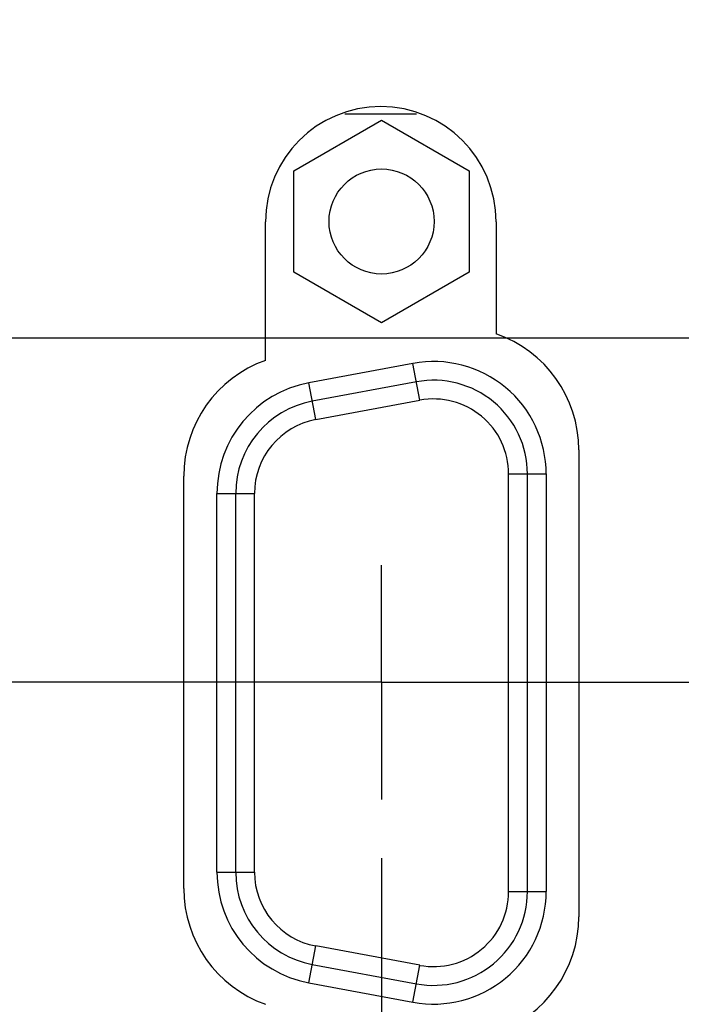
# Model space of a CAD drawing. Header units: inches. Extents: x 0 to 34, y 0 to 22.
# Tile 12 of 68: x 7.6 to 8.3, y 15.5 to 16.5. Entities that reach past the tile are written whole.
import ezdxf

# ---------------------------------------------------------------- set-up
doc = ezdxf.new("R2010")
doc.units = ezdxf.units.IN
doc.header["$LTSCALE"] = 1.87
doc.header["$MEASUREMENT"] = 0
doc.linetypes.add('CENTER', pattern=[0.6, 0.375, -0.075, 0.075, -0.075])
doc.layers.get('0').update_dxf_attribs({"linetype": 'CONTINUOUS'})
doc.layers.add('DEFAULT_1', color=7, linetype='CENTER')
doc.layers.add('DIMENSIONS', color=7, linetype='CONTINUOUS')
doc.styles.get("Standard").update_dxf_attribs({"font": 'txt', "width": 0.8})
doc.dimstyles.new('DIMSTYLE_1', dxfattribs={"dimtxt": 0.125, "dimasz": 0.18, "dimexe": 0.18, "dimexo": 0.0625, "dimgap": 0.09, "dimtad": 0, "dimtih": 1, "dimtoh": 1, "dimzin": 4, "dimdsep": 46, "dimtxsty": 'STANDARD', "dimblk": '_FILLED', "dimblk1": '_FILLED', "dimblk2": '_FILLED', "dimcen": 0.09, "dimadec": 0, "dimazin": 0, "dimtp": 0.01, "dimtm": 0.01, "dimtfac": 1, "dimtofl": 0, "dimtmove": 0, "dimatfit": 3, "dimldrblk": '_FILLED', "dimfxl": 1, "dimtolj": 1, "dimtzin": 4, "dimarcsym": 0})

# ---------------------------------------------------------------- blocks, each defined once
blk = doc.blocks.new('*D16')
at = {"layer": 'DIMENSIONS', "color": 2, "linetype": 'CONTINUOUS'}
for p, q in [((6.8272, 16.1766), (6.5247, 16.0071)), ((9.4977, 16.1766), (6.8272, 16.1766)), ((6.5247, 16.0071), (5.3248, 16.0071))]:
    blk.add_line(p, q, dxfattribs=at)
at = {"layer": 'DIMENSIONS', "color": 2, "linetype": 'CONTINUOUS', "insert": (5.2623, 16.0696), "char_height": 0.125, "width": 1.125, "attachment_point": 3, "line_spacing_factor": 0.9}
blk.add_mtext('1.40{\\Ftxt.shx;\\W1.000000;\\H0.125000; }[35.4]', dxfattribs=at)
blk = doc.blocks.new('_FILLED')
at = {"color": 0, "linetype": 'BYBLOCK'}
blk.add_solid([(0, 0), (-1, 0.1736), (-1, -0.1736)], dxfattribs=at)
blk = doc.blocks.new('*D19')
at = {"layer": 'DIMENSIONS', "color": 2, "linetype": 'CONTINUOUS'}
blk.add_line((9.3187, 17.0056), (5.3248, 17.0056), dxfattribs=at)
at = {"layer": 'DIMENSIONS', "color": 2, "linetype": 'CONTINUOUS', "insert": (5.2623, 17.0681), "char_height": 0.125, "width": 1.125, "attachment_point": 3, "line_spacing_factor": 0.9}
blk.add_mtext('2.22{\\Ftxt.shx;\\W1.000000;\\H0.125000; }[56.5]', dxfattribs=at)
blk = doc.blocks.new('*D21')
at = {"layer": 'DIMENSIONS', "color": 2, "linetype": 'CONTINUOUS'}
blk.add_line((10.1887, 18.0266), (5.3248, 18.0266), dxfattribs=at)
at = {"layer": 'DIMENSIONS', "color": 2, "linetype": 'CONTINUOUS', "insert": (5.2623, 18.0891), "char_height": 0.125, "width": 1.125, "attachment_point": 3, "line_spacing_factor": 0.9}
blk.add_mtext('3.25{\\Ftxt.shx;\\W1.000000;\\H0.125000; }[82.4]', dxfattribs=at)
blk = doc.blocks.new('*D33')
at = {"layer": 'DIMENSIONS', "color": 2, "linetype": 'CONTINUOUS'}
blk.add_line((7.9853, 15.622), (7.9853, 14.0749), dxfattribs=at)
at = {"layer": 'DIMENSIONS', "color": 2, "linetype": 'CONTINUOUS', "insert": (7.9228, 14.0124), "char_height": 0.125, "width": 1.125, "attachment_point": 3, "rotation": 90, "line_spacing_factor": 0.9}
blk.add_mtext('1.97{\\Ftxt.shx;\\W1.000000;\\H0.125000; }[50.1]', dxfattribs=at)
blk = doc.blocks.new('*D34')
at = {"layer": 'DIMENSIONS', "color": 2, "linetype": 'CONTINUOUS'}
blk.add_line((8.7553, 15.622), (8.7553, 14.0749), dxfattribs=at)
at = {"layer": 'DIMENSIONS', "color": 2, "linetype": 'CONTINUOUS', "insert": (8.6928, 14.0124), "char_height": 0.125, "width": 1.125, "attachment_point": 3, "rotation": 90, "line_spacing_factor": 0.9}
blk.add_mtext('2.74{\\Ftxt.shx;\\W1.000000;\\H0.125000; }[69.7]', dxfattribs=at)
blk = doc.blocks.new('*D43')
at = {"layer": 'DIMENSIONS', "color": 2, "linetype": 'CONTINUOUS'}
blk.add_line((19.0763, 15.455), (19.0763, 14.0749), dxfattribs=at)
at = {"layer": 'DIMENSIONS', "color": 2, "linetype": 'CONTINUOUS', "insert": (19.0138, 14.0124), "char_height": 0.125, "width": 1.325, "attachment_point": 3, "rotation": 90, "line_spacing_factor": 0.9}
blk.add_mtext('13.06{\\Ftxt.shx;\\W1.000000;\\H0.125000; }[331.8]', dxfattribs=at)
blk = doc.blocks.new('*D44')
at = {"layer": 'DIMENSIONS', "color": 2, "linetype": 'CONTINUOUS'}
blk.add_line((20.1763, 15.455), (20.1763, 14.0749), dxfattribs=at)
at = {"layer": 'DIMENSIONS', "color": 2, "linetype": 'CONTINUOUS', "insert": (20.1138, 14.0124), "char_height": 0.125, "width": 1.325, "attachment_point": 3, "rotation": 90, "line_spacing_factor": 0.9}
blk.add_mtext('14.16{\\Ftxt.shx;\\W1.000000;\\H0.125000; }[359.8]', dxfattribs=at)

msp = doc.modelspace()

# ---------------------------------------------------------------- linework, layer by layer
at = {"color": 7, "linetype": 'CONTINUOUS'}
for p, q in [((8.0228, 16.4156), (7.9464, 16.4156)), ((7.8919, 16.3551), (7.9854, 16.4091)), ((7.9854, 16.4091), (8.0789, 16.3551)), ((7.8919, 16.2471), (7.8919, 16.3551)), ((8.0789, 16.3551), (8.0789, 16.2471)), ((7.8616, 16.153), (7.8616, 16.3006)), ((8.1076, 16.3006), (8.1076, 16.1813)), ((7.9854, 16.1931), (7.8919, 16.2471)), ((8.0789, 16.2471), (7.9854, 16.1931)), ((8.0189, 16.1498), (7.9079, 16.1291)), ((8.0262, 16.1104), (8.0189, 16.1498)), ((8.0226, 16.1301), (7.9116, 16.1094)), ((7.9152, 16.0898), (7.9079, 16.1291)), ((7.9152, 16.0898), (8.0262, 16.1104)), ((8.1956, 16.0576), (8.1956, 15.5596)), ((7.7746, 15.5896), (7.7746, 16.0296)), ((8.1209, 15.5864), (8.1209, 16.0318)), ((8.1209, 16.0318), (8.1609, 16.0318)), ((8.1409, 15.5864), (8.1409, 16.0318)), ((8.1609, 16.0318), (8.1609, 15.5864)), ((7.8099, 15.6071), (7.8099, 16.0111)), ((7.8099, 16.0111), (7.8499, 16.0111)), ((7.8299, 15.6071), (7.8299, 16.0111)), ((7.8499, 15.6071), (7.8499, 16.0111)), ((7.8099, 15.6071), (7.8499, 15.6071)), ((8.1209, 15.5864), (8.1609, 15.5864)), ((7.9079, 15.4891), (7.9152, 15.5284)), ((8.0262, 15.5078), (7.9152, 15.5284)), ((7.9116, 15.5088), (8.0226, 15.4881)), ((8.0189, 15.4684), (8.0262, 15.5078)), ((7.9079, 15.4891), (8.0189, 15.4684))]:
    msp.add_line(p, q, dxfattribs=at)
msp.add_circle((7.9854, 16.3011), 0.056, dxfattribs=at)
for centre, radius, start, end in [((7.9846, 16.3006), 0.123, 0, 180), ((8.0646, 16.0576), 0.131, 0, 70.8378), ((7.9056, 16.0296), 0.131, 109.6259, 180), ((8.0409, 16.0318), 0.12, 0, 100.5475), ((8.0409, 16.0318), 0.1, 0, 100.5475), ((7.9299, 16.0111), 0.12, 100.5475, 180), ((7.9299, 16.0111), 0.1, 100.5475, 180), ((8.0409, 16.0318), 0.08, 0, 100.5475), ((7.9299, 16.0111), 0.08, 100.5475, 180), ((7.9299, 15.6071), 0.12, 180, 259.4525), ((7.9299, 15.6071), 0.1, 180, 259.4525), ((7.9299, 15.6071), 0.08, 180, 259.4525), ((7.9056, 15.5896), 0.131, 180, 250.3741), ((8.0409, 15.5864), 0.12, 259.4525, 360), ((8.0409, 15.5864), 0.1, 259.4525, 360), ((8.0409, 15.5864), 0.08, 259.4525, 360), ((8.0646, 15.5596), 0.131, 289.1622, 360)]:
    msp.add_arc(centre, radius, start, end, dxfattribs=at)
at = {"layer": 'DEFAULT_1', "color": 7, "linetype": 'CENTER'}
for q in [(7.9853, 15.9347), (7.1407, 15.8096), (7.9853, 15.6845), (8.6302, 15.8096)]:
    msp.add_line((7.9853, 15.8096), q, dxfattribs=at)

# ---------------------------------------------------------------- dimensions: what is measured, and where the dimension line sits
at = {"layer": 'DIMENSIONS', "color": 2, "linetype": 'CONTINUOUS'}
for feature_location, offset, dtype, origin, picture, middle in [((10.18868, 18.02663), (-4.8639, 0), 0, (10.25118, 14.78155), '*D21', (4.44978, 18.02663)), ((9.3187, 17.0056), (-3.9939, 0), 0, (9.3812, 14.7816), '*D19', (4.4498, 17.0056)), ((9.49768, 16.17663), (-4.1729, -0.16952), 0, (9.56018, 14.78155), '*D16', (4.44978, 16.00712)), ((7.9853, 15.622), (0, -1.5471), 1, (6.0123, 15.6845), '*D33', (8.0973, 13.2264)), ((8.7553, 15.622), (0, -1.5471), 1, (6.0123, 15.6845), '*D34', (8.8673, 13.2264)), ((19.0763, 15.455), (0, -1.3802), 1, (6.0123, 15.5175), '*D43', (19.2107, 13.0817)), ((20.1763, 15.455), (0, -1.3802), 1, (6.0123, 15.5175), '*D44', (20.3107, 13.0817))]:
    dim = msp.add_ordinate_dim(feature_location=feature_location, offset=offset, dtype=dtype, origin=origin, dimstyle='DIMSTYLE_1', dxfattribs=at)
    dim.commit()
    dim.dimension.update_dxf_attribs({"geometry": picture, "text_midpoint": middle})

doc.saveas('drawing.dxf')
